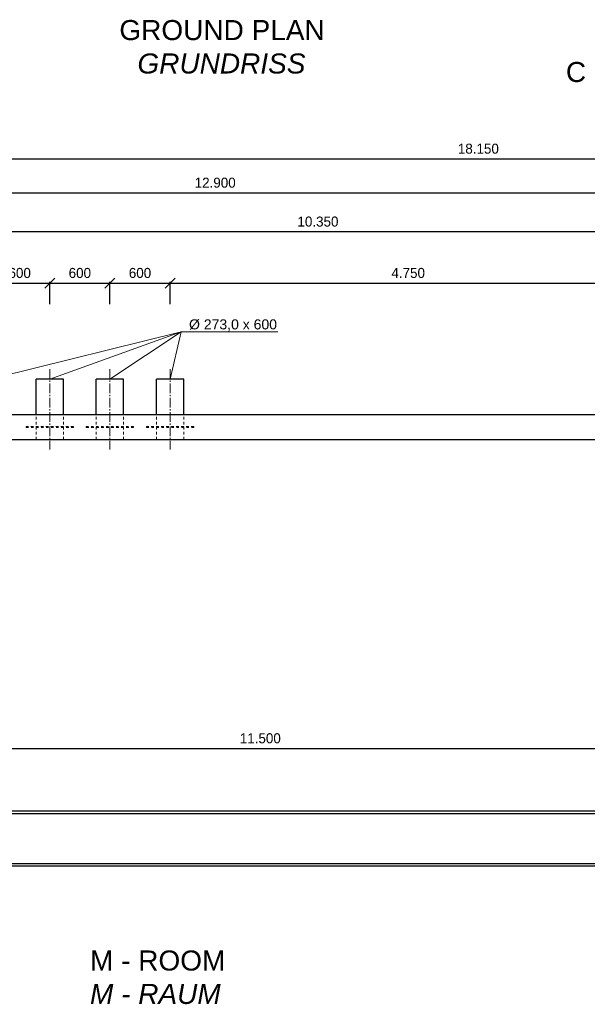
# Model space of a CAD drawing. Header units: millimetres. Extents: x -2787 to 131613, y -54195 to 30918.
# Tile 52 of 69: x 74248 to 79909, y -44564 to -34739. Entities that reach past the tile are written whole.
import ezdxf

# ---------------------------------------------------------------- set-up
doc = ezdxf.new("R2010")
doc.units = ezdxf.units.MM
doc.linetypes.add('JIS_02_1.0', pattern=[2, 1, -1])
doc.linetypes.add('MITTE2', pattern=[28.575, 19.05, -3.175, 3.175, -3.175])
doc.layers.add('Bemaßung', color=7, linetype='Continuous', lineweight=9)
for name, color, linetype in [('Beschriftung', 7, 'Continuous'), ('P-MU150AUSL', 7, 'Continuous'), ('POL_Bema', 7, 'Continuous')]:
    doc.layers.add(name, color=color, linetype=linetype)
doc.styles.add('LBB3.5M1000', font='isocp.shx', dxfattribs={"height": 3.5})
doc.dimstyles.new('DIN', dxfattribs={"dimtxt": 2.5, "dimasz": 2.5, "dimexe": 1.25, "dimexo": 0.625, "dimtad": 1, "dimtih": 1, "dimdec": 4, "dimdsep": 46, "dimlunit": 6, "dimtxsty": 'Standard', "dimcen": 2.5, "dimadec": 0, "dimazin": 0, "dimtfac": 1, "dimtdec": 4, "dimtmove": 0, "dimatfit": 3, "dimfxl": 0, "dimtvp": 1, "dimtolj": 1, "dimtzin": 0, "dimarcsym": 0})

# ---------------------------------------------------------------- blocks, each defined once
blk = doc.blocks.new('_Oblique')
at = {"layer": 'POL_Bema', "color": 0, "lineweight": -2}
blk.add_line((-0.5, -0.5), (0.5, 0.5), dxfattribs=at)
blk = doc.blocks.new('*D247')
at = {"layer": 'Bemaßung', "color": 0, "lineweight": -2, "transparency": 16777216}
for p, q in [((75747.5, -37576.9), (75747.5, -37354)), ((75747.5, -37366.5), (80497.5, -37366.5)), ((80497.5, -37576.9), (80497.5, -37354))]:
    blk.add_line(p, q, dxfattribs=at)
at = {"layer": 'DEFPOINTS', "color": 0, "transparency": 16777216}
for p in [(80497.5, -37366.5), (75747.5, -38676.9), (80497.5, -38676.9)]:
    blk.add_point(p, dxfattribs=at)
at = {"layer": 'Bemaßung', "color": 0, "lineweight": -2, "transparency": 16777216, "xscale": 100, "yscale": 100, "zscale": 100, "rotation": 180}
blk.add_blockref('_Oblique', (75747.5, -37366.5), dxfattribs=at)
at = {"layer": 'Bemaßung', "color": 0, "lineweight": -2, "transparency": 16777216, "xscale": 100, "yscale": 100, "zscale": 100}
blk.add_blockref('_Oblique', (80497.5, -37366.5), dxfattribs=at)
at = {"layer": 'Bemaßung', "color": 0, "transparency": 16777216, "insert": (78122.5, -37266.5), "char_height": 100, "attachment_point": 5}
blk.add_mtext('\\A1;4.750', dxfattribs=at)
blk = doc.blocks.new('*D249')
at = {"layer": 'Bemaßung', "color": 0, "lineweight": -2, "transparency": 16777216}
for p, q in [((75147.5, -37576.9), (75147.5, -37354)), ((75147.5, -37366.5), (75747.5, -37366.5)), ((75747.5, -37576.9), (75747.5, -37354))]:
    blk.add_line(p, q, dxfattribs=at)
at = {"layer": 'DEFPOINTS', "color": 0, "transparency": 16777216}
for p in [(75747.5, -37366.5), (75147.5, -38676.9), (75747.5, -38676.9)]:
    blk.add_point(p, dxfattribs=at)
at = {"layer": 'Bemaßung', "color": 0, "lineweight": -2, "transparency": 16777216, "xscale": 100, "yscale": 100, "zscale": 100, "rotation": 180}
blk.add_blockref('_Oblique', (75147.5, -37366.5), dxfattribs=at)
at = {"layer": 'Bemaßung', "color": 0, "lineweight": -2, "transparency": 16777216, "xscale": 100, "yscale": 100, "zscale": 100}
blk.add_blockref('_Oblique', (75747.5, -37366.5), dxfattribs=at)
at = {"layer": 'Bemaßung', "color": 0, "transparency": 16777216, "insert": (75447.5, -37266.5), "char_height": 100, "attachment_point": 5}
blk.add_mtext('\\A1;600', dxfattribs=at)
blk = doc.blocks.new('*D250')
at = {"layer": 'Bemaßung', "color": 0, "lineweight": -2, "transparency": 16777216}
for p, q in [((74547.5, -37576.9), (74547.5, -37354)), ((74547.5, -37366.5), (75147.5, -37366.5)), ((75147.5, -37576.9), (75147.5, -37354))]:
    blk.add_line(p, q, dxfattribs=at)
at = {"layer": 'DEFPOINTS', "color": 0, "transparency": 16777216}
for p in [(75147.5, -37366.5), (74547.5, -38676.9), (75147.5, -38676.9)]:
    blk.add_point(p, dxfattribs=at)
at = {"layer": 'Bemaßung', "color": 0, "lineweight": -2, "transparency": 16777216, "xscale": 100, "yscale": 100, "zscale": 100, "rotation": 180}
blk.add_blockref('_Oblique', (74547.5, -37366.5), dxfattribs=at)
at = {"layer": 'Bemaßung', "color": 0, "lineweight": -2, "transparency": 16777216, "xscale": 100, "yscale": 100, "zscale": 100}
blk.add_blockref('_Oblique', (75147.5, -37366.5), dxfattribs=at)
at = {"layer": 'Bemaßung', "color": 0, "transparency": 16777216, "insert": (74847.5, -37266.5), "char_height": 100, "attachment_point": 5}
blk.add_mtext('\\A1;600', dxfattribs=at)
blk = doc.blocks.new('*D251')
at = {"layer": 'Bemaßung', "color": 0, "lineweight": -2, "transparency": 16777216}
for p, q in [((73947.5, -37576.9), (73947.5, -37354)), ((73947.5, -37366.5), (74547.5, -37366.5)), ((74547.5, -37576.9), (74547.5, -37354))]:
    blk.add_line(p, q, dxfattribs=at)
at = {"layer": 'DEFPOINTS', "color": 0, "transparency": 16777216}
for p in [(74547.5, -37366.5), (73947.5, -38676.9), (74547.5, -38676.9)]:
    blk.add_point(p, dxfattribs=at)
at = {"layer": 'Bemaßung', "color": 0, "lineweight": -2, "transparency": 16777216, "xscale": 100, "yscale": 100, "zscale": 100, "rotation": 180}
blk.add_blockref('_Oblique', (73947.5, -37366.5), dxfattribs=at)
at = {"layer": 'Bemaßung', "color": 0, "lineweight": -2, "transparency": 16777216, "xscale": 100, "yscale": 100, "zscale": 100}
blk.add_blockref('_Oblique', (74547.5, -37366.5), dxfattribs=at)
at = {"layer": 'Bemaßung', "color": 0, "transparency": 16777216, "insert": (74247.5, -37266.5), "char_height": 100, "attachment_point": 5}
blk.add_mtext('\\A1;600', dxfattribs=at)
blk = doc.blocks.new('*D269')
at = {"layer": 'Bemaßung', "color": 0, "lineweight": -2, "transparency": 16777216}
for p, q in [((72047.5, -36976.9), (72047.5, -36841.3)), ((82397.5, -36976.9), (82397.5, -36841.3)), ((72047.5, -36853.8), (82397.5, -36853.8))]:
    blk.add_line(p, q, dxfattribs=at)
at = {"layer": 'DEFPOINTS', "color": 0, "transparency": 16777216}
for p in [(82397.5, -36853.8), (72047.5, -38676.9), (82397.5, -38676.9)]:
    blk.add_point(p, dxfattribs=at)
at = {"layer": 'Bemaßung', "color": 0, "lineweight": -2, "transparency": 16777216, "xscale": 100, "yscale": 100, "zscale": 100, "rotation": 180}
blk.add_blockref('_Oblique', (72047.5, -36853.8), dxfattribs=at)
at = {"layer": 'Bemaßung', "color": 0, "lineweight": -2, "transparency": 16777216, "xscale": 100, "yscale": 100, "zscale": 100}
blk.add_blockref('_Oblique', (82397.5, -36853.8), dxfattribs=at)
at = {"layer": 'Bemaßung', "color": 0, "transparency": 16777216, "insert": (77222.5, -36753.8), "char_height": 100, "attachment_point": 5}
blk.add_mtext('\\A1;10.350', dxfattribs=at)
blk = doc.blocks.new('*D270')
at = {"layer": 'Bemaßung', "color": 0, "lineweight": -2, "transparency": 16777216}
for p, q in [((69747.5, -37576.9), (69747.5, -36453.1)), ((69747.5, -36465.6), (82647.5, -36465.6)), ((82647.5, -37576.9), (82647.5, -36453.1))]:
    blk.add_line(p, q, dxfattribs=at)
at = {"layer": 'DEFPOINTS', "color": 0, "transparency": 16777216}
for p in [(82647.5, -36465.6), (69747.5, -38676.9), (82647.5, -38676.9)]:
    blk.add_point(p, dxfattribs=at)
at = {"layer": 'Bemaßung', "color": 0, "lineweight": -2, "transparency": 16777216, "xscale": 100, "yscale": 100, "zscale": 100, "rotation": 180}
blk.add_blockref('_Oblique', (69747.5, -36465.6), dxfattribs=at)
at = {"layer": 'Bemaßung', "color": 0, "lineweight": -2, "transparency": 16777216, "xscale": 100, "yscale": 100, "zscale": 100}
blk.add_blockref('_Oblique', (82647.5, -36465.6), dxfattribs=at)
at = {"layer": 'Bemaßung', "color": 0, "transparency": 16777216, "insert": (76197.5, -36365.6), "char_height": 100, "attachment_point": 5}
blk.add_mtext('\\A1;12.900', dxfattribs=at)
blk = doc.blocks.new('*D307')
at = {"layer": 'Bemaßung', "color": 0, "lineweight": -2, "transparency": 16777216}
for p, q in [((69747.5, -36976.9), (69747.5, -36113.8)), ((69747.5, -36126.3), (87897.5, -36126.3)), ((87897.5, -36976.9), (87897.5, -36113.8))]:
    blk.add_line(p, q, dxfattribs=at)
at = {"layer": 'DEFPOINTS', "color": 0, "transparency": 16777216}
for p in [(87897.5, -36126.3), (69747.5, -38676.9), (87897.5, -38676.9)]:
    blk.add_point(p, dxfattribs=at)
at = {"layer": 'Bemaßung', "color": 0, "lineweight": -2, "transparency": 16777216, "xscale": 100, "yscale": 100, "zscale": 100, "rotation": 180}
blk.add_blockref('_Oblique', (69747.5, -36126.3), dxfattribs=at)
at = {"layer": 'Bemaßung', "color": 0, "lineweight": -2, "transparency": 16777216, "xscale": 100, "yscale": 100, "zscale": 100}
blk.add_blockref('_Oblique', (87897.5, -36126.3), dxfattribs=at)
at = {"layer": 'Bemaßung', "color": 0, "transparency": 16777216, "insert": (78822.5, -36026.3), "char_height": 100, "attachment_point": 5}
blk.add_mtext('\\A1;18.150', dxfattribs=at)
blk = doc.blocks.new('*D313')
at = {"layer": 'Bemaßung', "color": 0, "lineweight": -2, "transparency": 16777216}
for p, q in [((70897.5, -42111.9), (70897.5, -41997.1)), ((70897.5, -42009.6), (82397.5, -42009.6)), ((82397.5, -42111.9), (82397.5, -41997.1))]:
    blk.add_line(p, q, dxfattribs=at)
at = {"layer": 'DEFPOINTS', "color": 0, "transparency": 16777216}
for p in [(82397.5, -42009.6), (70897.5, -42311.9), (82397.5, -42311.9)]:
    blk.add_point(p, dxfattribs=at)
at = {"layer": 'Bemaßung', "color": 0, "lineweight": -2, "transparency": 16777216, "xscale": 100, "yscale": 100, "zscale": 100, "rotation": 180}
blk.add_blockref('_Oblique', (70897.5, -42009.6), dxfattribs=at)
at = {"layer": 'Bemaßung', "color": 0, "lineweight": -2, "transparency": 16777216, "xscale": 100, "yscale": 100, "zscale": 100}
blk.add_blockref('_Oblique', (82397.5, -42009.6), dxfattribs=at)
at = {"layer": 'Bemaßung', "color": 0, "transparency": 16777216, "insert": (76647.5, -41909.6), "char_height": 100, "attachment_point": 5}
blk.add_mtext('\\A1;11.500', dxfattribs=at)

msp = doc.modelspace()

# ---------------------------------------------------------------- linework, layer by layer
at = {"linetype": 'MITTE2', "lineweight": 18, "ltscale": 5}
for p, q in [((74547.50897, -38226.85122), (74547.50897, -39026.85122)), ((75147.50897, -38226.85122), (75147.50897, -39026.85122)), ((75747.50897, -38226.85122), (75747.50897, -39026.85122))]:
    msp.add_line(p, q, dxfattribs=at)
for p, q in [((69747.50897, -38676.85122), (82647.50897, -38676.85122)), ((69997.50897, -38926.85122), (82397.50897, -38926.85122)), ((82397.50897, -42636.85122), (70922.50897, -42636.85122)), ((82397.50897, -42661.85122), (70897.50897, -42661.85122)), ((82397.50897, -43161.85122), (70897.50897, -43161.85122)), ((82397.50897, -43186.85122), (70922.50897, -43186.85122))]:
    msp.add_line(p, q)
at = {"linetype": 'JIS_02_1.0', "lineweight": 18, "ltscale": 25}
for p, q in [((74411.00897, -38926.85122), (74411.00897, -38676.85122)), ((74684.00897, -38926.85122), (74684.00897, -38676.85122)), ((75011.00897, -38926.85122), (75011.00897, -38676.85122)), ((75284.00897, -38926.85122), (75284.00897, -38676.85122)), ((75611.00897, -38926.85122), (75611.00897, -38676.85122)), ((75884.00897, -38926.85122), (75884.00897, -38676.85122))]:
    msp.add_line(p, q, dxfattribs=at)
for points in [[(74311.00897, -38806.85122), (74784.00897, -38806.85122), (74784.00897, -38796.85122), (74311.00897, -38796.85122)], [(74911.00897, -38806.85122), (75384.00897, -38806.85122), (75384.00897, -38796.85122), (74911.00897, -38796.85122)], [(75511.00897, -38806.85122), (75984.00897, -38806.85122), (75984.00897, -38796.85122), (75511.00897, -38796.85122)]]:
    msp.add_lwpolyline(points, close=True, dxfattribs=at)
at = {"layer": 'Beschriftung', "lineweight": 5}
for p, q in [((73947.50897, -38326.85122), (75857.74442, -37852.35015)), ((75857.74442, -37852.35015), (74547.50897, -38326.85122)), ((75857.74442, -37852.35015), (75147.50897, -38326.85122)), ((75857.74442, -37852.35015), (75747.50897, -38326.85122)), ((76821.19622, -37852.35015), (75857.74442, -37852.35015))]:
    msp.add_line(p, q, dxfattribs=at)
at = {"layer": 'P-MU150AUSL', "linetype": 'Continuous', "ltscale": 10}
for p, q in [((74411.00897, -38676.85122), (74411.00897, -38326.85122)), ((74684.00897, -38326.85122), (74411.00897, -38326.85122)), ((74684.00897, -38676.85122), (74684.00897, -38326.85122)), ((75011.00897, -38676.85122), (75011.00897, -38326.85122)), ((75284.00897, -38326.85122), (75011.00897, -38326.85122)), ((75284.00897, -38676.85122), (75284.00897, -38326.85122)), ((75611.00897, -38676.85122), (75611.00897, -38326.85122)), ((75884.00897, -38326.85122), (75611.00897, -38326.85122)), ((75884.00897, -38676.85122), (75884.00897, -38326.85122))]:
    msp.add_line(p, q, dxfattribs=at)

# ---------------------------------------------------------------- texts
at = {"layer": 'Beschriftung', "attachment_point": 1, "style": 'LBB3.5M1000'}
for s, width, insert, char_height in [('\\pi94.352;{\\fArial|b0|i0|c0|p34;GROUND PLAN\\P\\pi274.78;\\fArial|b0|i1|c0|p34;GRUNDRISS}', 2200.1645238, (75147.0354, -34742.20303), 200), ('{\\fArial|b0|i0|c0|p34;C}', 221.0671757, (79695.819, -35160.63265), 200), ('{\\fArial|b0|i0|c0|p34;%%C 273,0 x 600}', 884.5236077, (75936.67262, -37728.88494), 100), ('\\pi392.93;{\\fArial|b0|i0|c0|p34;ENTRANCE M - ROOM\\P\\pi456.23;\\fArial|b0|i1|c0|p34;EINGANG M - RAUM}', 2246.5726891, (47409.4167, -40371.6901), 100), ('\\pi404.53;{\\fArial|b0|i0|c0|p34;ENTRANCE E - ROOM\\P\\pi467.83;\\fArial|b0|i1|c0|p34;EINGANG E - RAUM}', 2246.5726891, (49764.44155, -40550.57712), 100), ('{\\fArial|b0|i0|c0|p34;M - ROOM\\P\\fArial|b0|i1|c0|p34;M - RAUM}', 4349.3181878, (74948.74618, -44026.71842), 200)]:
    msp.add_mtext_dynamic_manual_height_columns(s, width=width, gutter_width=17.5, heights=[0], dxfattribs=dict(at, insert=insert, char_height=char_height))

# ---------------------------------------------------------------- dimensions: what is measured, and where the dimension line sits
at = {"layer": 'Bemaßung'}
for base, p1, p2, override, picture, middle in [((87897.50897, -36126.31085), (69747.50897, -38676.85122), (87897.50897, -38676.85122), {"dimscale": 10, "dimtxt": 10, "dimasz": 10, "dimexo": 170, "dimgap": 5, "dimdec": 2, "dimblk1": 'Oblique', "dimblk2": 'Oblique', "dimsah": 1, "dimtdec": 2, "dimtmove": 2}, '*D307', (78822.50897, -36026.31085)), ((82647.50897, -36465.60829), (69747.50897, -38676.85122), (82647.50897, -38676.85122), {"dimscale": 10, "dimtxt": 10, "dimasz": 10, "dimexo": 110, "dimgap": 5, "dimdec": 2, "dimblk1": 'Oblique', "dimblk2": 'Oblique', "dimsah": 1, "dimtdec": 2, "dimtmove": 2}, '*D270', (76197.50897, -36365.60829)), ((82397.50897, -36853.75745), (72047.50897, -38676.85122), (82397.50897, -38676.85122), {"dimscale": 10, "dimtxt": 10, "dimasz": 10, "dimexo": 170, "dimgap": 5, "dimdec": 2, "dimblk1": 'Oblique', "dimblk2": 'Oblique', "dimsah": 1, "dimtdec": 2, "dimtmove": 2}, '*D269', (77222.50897, -36753.75745)), ((74547.50897, -37366.46421), (73947.50897, -38676.85122), (74547.50897, -38676.85122), {"dimscale": 10, "dimtxt": 10, "dimasz": 10, "dimexo": 110, "dimgap": 5, "dimdec": 2, "dimblk1": 'Oblique', "dimblk2": 'Oblique', "dimsah": 1, "dimtdec": 2, "dimtmove": 2}, '*D251', (74247.50897, -37266.46421)), ((75147.50897, -37366.46421), (74547.50897, -38676.85122), (75147.50897, -38676.85122), {"dimscale": 10, "dimtxt": 10, "dimasz": 10, "dimexo": 110, "dimgap": 5, "dimdec": 2, "dimblk1": 'Oblique', "dimblk2": 'Oblique', "dimsah": 1, "dimtdec": 2, "dimtmove": 2}, '*D250', (74847.50897, -37266.46421)), ((75747.50897, -37366.46421), (75147.50897, -38676.85122), (75747.50897, -38676.85122), {"dimscale": 10, "dimtxt": 10, "dimasz": 10, "dimexo": 110, "dimgap": 5, "dimdec": 0, "dimblk1": 'Oblique', "dimblk2": 'Oblique', "dimsah": 1, "dimtdec": 2, "dimtmove": 2}, '*D249', (75447.50897, -37266.46421)), ((80497.50897, -37366.46421), (75747.50897, -38676.85122), (80497.50897, -38676.85122), {"dimscale": 10, "dimtxt": 10, "dimasz": 10, "dimexo": 110, "dimgap": 5, "dimdec": 2, "dimblk1": 'Oblique', "dimblk2": 'Oblique', "dimsah": 1, "dimtdec": 2, "dimtmove": 2}, '*D247', (78122.50897, -37266.46421)), ((82397.50897, -42009.55278), (70897.50897, -42311.85122), (82397.50897, -42311.85122), {"dimscale": 10, "dimtxt": 10, "dimasz": 10, "dimexo": 20, "dimgap": 5, "dimdec": 2, "dimblk1": 'Oblique', "dimblk2": 'Oblique', "dimsah": 1, "dimtdec": 2, "dimtmove": 2}, '*D313', (76647.50897, -41909.55278))]:
    dim = msp.add_linear_dim(base=base, p1=p1, p2=p2, dimstyle='DIN', override=override, dxfattribs=at)
    dim.commit()
    dim.dimension.update_dxf_attribs({"geometry": picture, "text_midpoint": middle})

# ---------------------------------------------------------------- next in the draw order: texts
at = {"layer": 'Beschriftung', "insert": (71053.21464, -38060.19763), "char_height": 100, "attachment_point": 1, "style": 'LBB3.5M1000', "bg_fill": 3, "box_fill_scale": 1.5, "bg_fill_color": 256, "bg_fill_transparency": 0}
msp.add_mtext_dynamic_manual_height_columns('\\pi24.171;{\\fArial|b0|i0|c0|p34;EMERGENCY EXIT\\P\\pi149.58;\\fArial|b0|i1|c0|p34;NOTAUSGANG}', width=1284.222068, gutter_width=17.5, heights=[0], dxfattribs=at)

doc.saveas('drawing.dxf')
